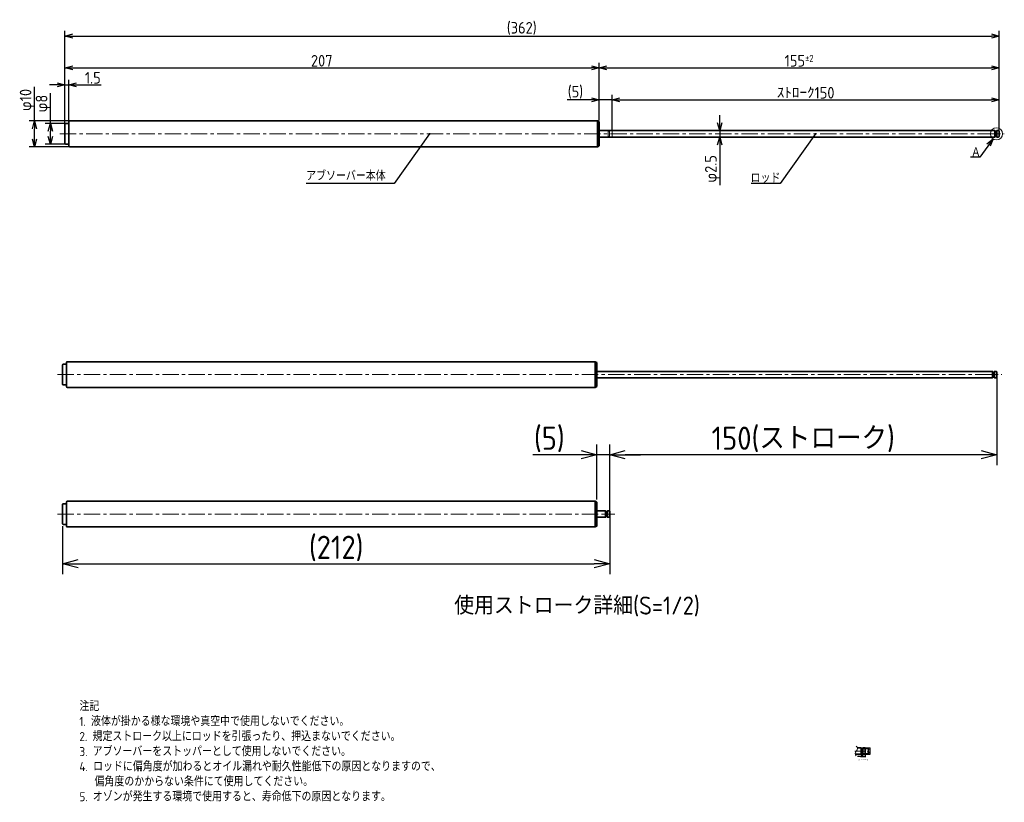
# Model space of a CAD drawing. Header units: millimetres. Extents: x 90 to 471, y 476 to 779.
import ezdxf

# ---------------------------------------------------------------- set-up
doc = ezdxf.new("R2010")
doc.units = ezdxf.units.MM
doc.header["$LTSCALE"] = 0.2
doc.linetypes.add('CENTER', pattern=[50.8, 31.75, -6.35, 6.35, -6.35])
doc.linetypes.add('PHANTOM', pattern=[63.5, 31.75, -6.35, 6.35, -6.35, 6.35, -6.35])
for name, color, linetype, lineweight in [('18-0-CON', 3, 'Continuous', 18), ('18-2-CEN', 1, 'CENTER', 18), ('18-3-PHA', 6, 'PHANTOM', 18), ('35-0-CON', 7, 'Continuous', 35)]:
    doc.layers.add(name, color=color, linetype=linetype, lineweight=lineweight)
doc.styles.add('Dimension', font='isocp.shx', dxfattribs={"bigfont": 'bigfont.shx'})
doc.styles.get("Standard").update_dxf_attribs({"font": 'isocp.shx', "bigfont": 'bigfont.shx'})
doc.dimstyles.new('外形図／部品図', dxfattribs={"dimscale": 0, "dimtxt": 4.5, "dimasz": 3, "dimexe": 2, "dimexo": 0.5, "dimgap": 0.5, "dimtad": 1, "dimdec": 3, "dimdsep": 46, "dimtxsty": 'Dimension', "dimblk": 'OPEN30', "dimcen": 2.5, "dimclrd": 161, "dimclre": 161, "dimclrt": 161, "dimazin": 2, "dimtm": 1e-09, "dimtfac": 0.6, "dimtdec": 3, "dimtmove": 0, "dimatfit": 3, "dimldrblk": 'OPEN30', "dimfxl": 1, "dimarcsym": 0})

# ---------------------------------------------------------------- blocks, each defined once
blk = doc.blocks.new('_Open30')
at = {"color": 0, "linetype": 'ByBlock', "lineweight": -2}
for p, q in [((-1, 0.268), (0, 0)), ((0, 0), (-1, -0.268)), ((0, 0), (-1, 0))]:
    blk.add_line(p, q, dxfattribs=at)
blk = doc.blocks.new('*D18')
at = {"layer": '18-0-CON', "color": 161, "lineweight": -2}
for p, q in [((107.34, 738.85), (107.34, 762.21)), ((110.34, 760.21), (311.34, 760.21)), ((314.34, 739.81), (314.34, 762.21))]:
    blk.add_line(p, q, dxfattribs=at)
at = {"layer": 'Defpoints', "color": 0}
for p in [(314.34, 760.21), (107.34, 738.35), (314.34, 739.31)]:
    blk.add_point(p, dxfattribs=at)
at = {"layer": '18-0-CON', "color": 161, "lineweight": -2, "xscale": 3, "yscale": 3, "zscale": 3, "rotation": 180}
blk.add_blockref('_Open30', (107.34, 760.21), dxfattribs=at)
at = {"layer": '18-0-CON', "color": 161, "lineweight": -2, "xscale": 3, "yscale": 3, "zscale": 3}
blk.add_blockref('_Open30', (314.34, 760.21), dxfattribs=at)
at = {"layer": '18-0-CON', "color": 161, "insert": (206.84, 762.96), "char_height": 4.5, "attachment_point": 5, "style": 'Dimension'}
blk.add_mtext('207', dxfattribs=at)
blk = doc.blocks.new('*D19')
at = {"layer": '18-0-CON', "color": 161, "lineweight": -2}
for p, q in [((95.49, 739.65), (95.49, 752.88)), ((108.64, 739.65), (93.49, 739.65)), ((95.49, 732.65), (95.49, 736.65)), ((108.64, 729.65), (93.49, 729.65))]:
    blk.add_line(p, q, dxfattribs=at)
at = {"layer": 'Defpoints', "color": 0}
for p in [(109.14, 739.65), (95.49, 729.65), (109.14, 729.65)]:
    blk.add_point(p, dxfattribs=at)
at = {"layer": '18-0-CON', "color": 161, "lineweight": -2, "xscale": 3, "yscale": 3, "zscale": 3}
for p, rotation in [((95.49, 739.65), 90), ((95.49, 729.65), 270)]:
    blk.add_blockref('_Open30', p, dxfattribs=dict(at, rotation=rotation))
at = {"layer": '18-0-CON', "color": 161, "insert": (92.74, 747.77), "char_height": 4.5, "attachment_point": 5, "rotation": 90, "style": 'Dimension'}
blk.add_mtext('φ10', dxfattribs=at)
blk = doc.blocks.new('*D20')
at = {"layer": '18-0-CON', "color": 161, "lineweight": -2}
for p, q in [((468.43, 640.35), (468.43, 606.3)), ((318.43, 588.3), (318.43, 614.3)), ((462.43, 610.3), (324.43, 610.3))]:
    blk.add_line(p, q, dxfattribs=at)
at = {"layer": 'Defpoints', "color": 0}
for p in [(468.43, 641.35), (318.43, 610.3), (318.43, 587.3)]:
    blk.add_point(p, dxfattribs=at)
at = {"layer": '18-0-CON', "color": 161, "lineweight": -2, "xscale": 6, "yscale": 6, "zscale": 6, "rotation": 180}
blk.add_blockref('_Open30', (318.43, 610.3), dxfattribs=at)
at = {"layer": '18-0-CON', "color": 161, "lineweight": -2, "xscale": 6, "yscale": 6, "zscale": 6}
blk.add_blockref('_Open30', (468.43, 610.3), dxfattribs=at)
at = {"layer": '18-0-CON', "color": 161, "insert": (393.43, 616.25), "char_height": 9, "attachment_point": 5, "style": 'Dimension'}
blk.add_mtext('150(ストローク)', dxfattribs=at)
blk = doc.blocks.new('*D21')
at = {"layer": '18-0-CON', "color": 161, "lineweight": -2}
for p, q in [((313.43, 592.95), (313.43, 614.3)), ((318.43, 588.3), (318.43, 614.3)), ((307.43, 610.3), (288.63, 610.3)), ((318.43, 610.3), (313.43, 610.3)), ((324.43, 610.3), (330.43, 610.3))]:
    blk.add_line(p, q, dxfattribs=at)
at = {"layer": 'Defpoints', "color": 0}
for p in [(318.43, 610.3), (313.43, 591.95), (318.43, 587.3)]:
    blk.add_point(p, dxfattribs=at)
at = {"layer": '18-0-CON', "color": 161, "lineweight": -2, "xscale": 6, "yscale": 6, "zscale": 6}
blk.add_blockref('_Open30', (313.43, 610.3), dxfattribs=at)
at = {"layer": '18-0-CON', "color": 161, "lineweight": -2, "xscale": 6, "yscale": 6, "zscale": 6, "rotation": 180}
blk.add_blockref('_Open30', (318.43, 610.3), dxfattribs=at)
at = {"layer": '18-0-CON', "color": 161, "insert": (295.03, 616.25), "char_height": 9, "attachment_point": 5, "style": 'Dimension'}
blk.add_mtext('(5)', dxfattribs=at)
blk = doc.blocks.new('*D22')
at = {"layer": '18-0-CON', "color": 161, "lineweight": -2}
for p, q in [((318.43, 586.3), (318.43, 564.02)), ((106.43, 582.6), (106.43, 564.02)), ((112.43, 568.02), (312.43, 568.02))]:
    blk.add_line(p, q, dxfattribs=at)
at = {"layer": 'Defpoints', "color": 0}
for p in [(318.43, 587.3), (106.43, 583.6), (318.43, 568.02)]:
    blk.add_point(p, dxfattribs=at)
at = {"layer": '18-0-CON', "color": 161, "lineweight": -2, "xscale": 6, "yscale": 6, "zscale": 6, "rotation": 180}
blk.add_blockref('_Open30', (106.43, 568.02), dxfattribs=at)
at = {"layer": '18-0-CON', "color": 161, "lineweight": -2, "xscale": 6, "yscale": 6, "zscale": 6}
blk.add_blockref('_Open30', (318.43, 568.02), dxfattribs=at)
at = {"layer": '18-0-CON', "color": 161, "insert": (212.43, 573.97), "char_height": 9, "attachment_point": 5, "style": 'Dimension'}
blk.add_mtext('(212)', dxfattribs=at)
blk = doc.blocks.new('*D23')
at = {"layer": '18-0-CON', "color": 161, "lineweight": -2}
for p, q in [((361.05, 738.9), (361.05, 741.9)), ((382.54, 735.9), (359.05, 735.9)), ((382.54, 733.4), (359.05, 733.4)), ((361.05, 735.9), (361.05, 733.4)), ((361.05, 730.4), (361.05, 714.74))]:
    blk.add_line(p, q, dxfattribs=at)
at = {"layer": 'Defpoints', "color": 0}
for p in [(361.05, 733.4), (383.04, 735.9), (383.04, 733.4)]:
    blk.add_point(p, dxfattribs=at)
at = {"layer": '18-0-CON', "color": 161, "lineweight": -2, "xscale": 3, "yscale": 3, "zscale": 3}
for p, rotation in [((361.05, 735.9), 270), ((361.05, 733.4), 90)]:
    blk.add_blockref('_Open30', p, dxfattribs=dict(at, rotation=rotation))
at = {"layer": '18-0-CON', "color": 161, "insert": (358.3, 721.07), "char_height": 4.5, "attachment_point": 5, "rotation": 90, "style": 'Dimension'}
blk.add_mtext('φ2.5', dxfattribs=at)
blk = doc.blocks.new('*D24')
at = {"layer": '18-0-CON', "color": 161, "lineweight": -2}
for p, q in [((107.34, 738.85), (107.34, 774.56)), ((110.34, 772.56), (466.34, 772.56)), ((469.34, 735.15), (469.34, 774.56))]:
    blk.add_line(p, q, dxfattribs=at)
at = {"layer": 'Defpoints', "color": 0}
for p in [(469.34, 772.56), (107.34, 738.35), (469.34, 734.65)]:
    blk.add_point(p, dxfattribs=at)
at = {"layer": '18-0-CON', "color": 161, "lineweight": -2, "xscale": 3, "yscale": 3, "zscale": 3, "rotation": 180}
blk.add_blockref('_Open30', (107.34, 772.56), dxfattribs=at)
at = {"layer": '18-0-CON', "color": 161, "lineweight": -2, "xscale": 3, "yscale": 3, "zscale": 3}
blk.add_blockref('_Open30', (469.34, 772.56), dxfattribs=at)
at = {"layer": '18-0-CON', "color": 161, "insert": (284.34, 775.53), "char_height": 4.5, "attachment_point": 5, "style": 'Dimension'}
blk.add_mtext('(362)', dxfattribs=at)
blk = doc.blocks.new('*D25')
at = {"layer": '18-0-CON', "color": 161, "lineweight": -2}
for p, q in [((314.34, 739.81), (314.34, 762.21)), ((317.34, 760.21), (466.34, 760.21)), ((469.34, 735.15), (469.34, 762.21))]:
    blk.add_line(p, q, dxfattribs=at)
at = {"layer": 'Defpoints', "color": 0}
for p in [(469.34, 760.21), (314.34, 739.31), (469.34, 734.65)]:
    blk.add_point(p, dxfattribs=at)
at = {"layer": '18-0-CON', "color": 161, "lineweight": -2, "xscale": 3, "yscale": 3, "zscale": 3, "rotation": 180}
blk.add_blockref('_Open30', (314.34, 760.21), dxfattribs=at)
at = {"layer": '18-0-CON', "color": 161, "lineweight": -2, "xscale": 3, "yscale": 3, "zscale": 3}
blk.add_blockref('_Open30', (469.34, 760.21), dxfattribs=at)
at = {"layer": '18-0-CON', "color": 161, "insert": (391.84, 762.96), "char_height": 4.5, "attachment_point": 5, "style": 'Dimension'}
blk.add_mtext('\\A2;155{\\H2.700000;±2}', dxfattribs=at)
blk = doc.blocks.new('*D26')
at = {"layer": '18-0-CON', "color": 161, "lineweight": -2}
for p, q in [((107.34, 738.85), (107.34, 755.62)), ((108.84, 739.85), (108.84, 755.62)), ((104.34, 753.62), (101.34, 753.62)), ((107.34, 753.62), (108.84, 753.62)), ((111.84, 753.62), (121.42, 753.62))]:
    blk.add_line(p, q, dxfattribs=at)
at = {"layer": 'Defpoints', "color": 0}
for p in [(108.84, 753.62), (107.34, 738.35), (108.84, 739.35)]:
    blk.add_point(p, dxfattribs=at)
at = {"layer": '18-0-CON', "color": 161, "lineweight": -2, "xscale": 3, "yscale": 3, "zscale": 3}
blk.add_blockref('_Open30', (107.34, 753.62), dxfattribs=at)
at = {"layer": '18-0-CON', "color": 161, "lineweight": -2, "xscale": 3, "yscale": 3, "zscale": 3, "rotation": 180}
blk.add_blockref('_Open30', (108.84, 753.62), dxfattribs=at)
at = {"layer": '18-0-CON', "color": 161, "insert": (118.13, 756.37), "char_height": 4.5, "attachment_point": 5, "style": 'Dimension'}
blk.add_mtext('1.5', dxfattribs=at)
blk = doc.blocks.new('*D27')
at = {"layer": '18-0-CON', "color": 161, "lineweight": -2}
for p, q in [((101.68, 738.65), (101.68, 750.37)), ((107.14, 738.65), (99.68, 738.65)), ((101.68, 733.65), (101.68, 735.65)), ((107.14, 730.65), (99.68, 730.65))]:
    blk.add_line(p, q, dxfattribs=at)
at = {"layer": 'Defpoints', "color": 0}
for p in [(107.64, 738.65), (101.68, 730.65), (107.64, 730.65)]:
    blk.add_point(p, dxfattribs=at)
at = {"layer": '18-0-CON', "color": 161, "lineweight": -2, "xscale": 3, "yscale": 3, "zscale": 3}
for p, rotation in [((101.68, 738.65), 90), ((101.68, 730.65), 270)]:
    blk.add_blockref('_Open30', p, dxfattribs=dict(at, rotation=rotation))
at = {"layer": '18-0-CON', "color": 161, "insert": (98.93, 746.38), "char_height": 4.5, "attachment_point": 5, "rotation": 90, "style": 'Dimension'}
blk.add_mtext('φ8', dxfattribs=at)
blk = doc.blocks.new('*D32')
at = {"layer": '18-0-CON', "color": 161, "lineweight": -2}
for p, q in [((415.66, 493.33), (414.5, 493.33)), ((415.96, 494.26), (415.96, 493.13)), ((416.46, 493.33), (415.96, 493.33)), ((416.46, 494.26), (416.46, 493.13)), ((416.76, 493.33), (417.06, 493.33))]:
    blk.add_line(p, q, dxfattribs=at)
at = {"layer": 'Defpoints', "color": 0}
for p in [(415.96, 494.31), (416.46, 494.31), (416.46, 493.33)]:
    blk.add_point(p, dxfattribs=at)
at = {"layer": '18-0-CON', "color": 161, "lineweight": -2, "xscale": 0.3, "yscale": 0.3, "zscale": 0.3}
blk.add_blockref('_Open30', (415.96, 493.33), dxfattribs=at)
at = {"layer": '18-0-CON', "color": 161, "lineweight": -2, "xscale": 0.3, "yscale": 0.3, "zscale": 0.3, "rotation": 180}
blk.add_blockref('_Open30', (416.46, 493.33), dxfattribs=at)
at = {"layer": '18-0-CON', "color": 161, "insert": (414.88, 493.61), "char_height": 0.45, "attachment_point": 5, "style": 'Dimension'}
blk.add_mtext('0.5', dxfattribs=at)
blk = doc.blocks.new('*D33')
at = {"layer": '18-0-CON', "color": 161, "lineweight": -2}
for p, q in [((416.46, 494.26), (416.46, 493.13)), ((416.76, 493.33), (417.16, 493.33)), ((417.46, 494.36), (417.46, 493.13))]:
    blk.add_line(p, q, dxfattribs=at)
at = {"layer": 'Defpoints', "color": 0}
for p in [(416.46, 494.31), (417.46, 494.41), (417.46, 493.33)]:
    blk.add_point(p, dxfattribs=at)
at = {"layer": '18-0-CON', "color": 161, "lineweight": -2, "xscale": 0.3, "yscale": 0.3, "zscale": 0.3, "rotation": 180}
blk.add_blockref('_Open30', (416.46, 493.33), dxfattribs=at)
at = {"layer": '18-0-CON', "color": 161, "lineweight": -2, "xscale": 0.3, "yscale": 0.3, "zscale": 0.3}
blk.add_blockref('_Open30', (417.46, 493.33), dxfattribs=at)
at = {"layer": '18-0-CON', "color": 161, "insert": (416.96, 493.61), "char_height": 0.45, "attachment_point": 5, "style": 'Dimension'}
blk.add_mtext('1', dxfattribs=at)
blk = doc.blocks.new('*D34')
at = {"layer": '18-0-CON', "color": 161, "lineweight": -2}
for p, q in [((416.51, 496.46), (418.79, 496.46)), ((418.59, 496.16), (418.59, 494.76)), ((416.51, 494.46), (418.79, 494.46))]:
    blk.add_line(p, q, dxfattribs=at)
at = {"layer": 'Defpoints', "color": 0}
for p in [(416.46, 496.46), (416.46, 494.46), (418.59, 494.46)]:
    blk.add_point(p, dxfattribs=at)
at = {"layer": '18-0-CON', "color": 161, "lineweight": -2, "xscale": 0.3, "yscale": 0.3, "zscale": 0.3}
for p, rotation in [((418.59, 496.46), 90), ((418.59, 494.46), 270)]:
    blk.add_blockref('_Open30', p, dxfattribs=dict(at, rotation=rotation))
at = {"layer": '18-0-CON', "color": 161, "insert": (418.31, 495.46), "char_height": 0.45, "attachment_point": 5, "rotation": 90, "style": 'Dimension'}
blk.add_mtext('φ2', dxfattribs=at)
blk = doc.blocks.new('*D35')
at = {"layer": '18-0-CON', "color": 161, "lineweight": -2}
for p, q in [((417.31, 496.71), (419.42, 496.71)), ((419.22, 496.41), (419.22, 494.51)), ((417.31, 494.21), (419.42, 494.21))]:
    blk.add_line(p, q, dxfattribs=at)
at = {"layer": 'Defpoints', "color": 0}
for p in [(417.26, 496.71), (417.26, 494.21), (419.22, 494.21)]:
    blk.add_point(p, dxfattribs=at)
at = {"layer": '18-0-CON', "color": 161, "lineweight": -2, "xscale": 0.3, "yscale": 0.3, "zscale": 0.3}
for p, rotation in [((419.22, 496.71), 90), ((419.22, 494.21), 270)]:
    blk.add_blockref('_Open30', p, dxfattribs=dict(at, rotation=rotation))
at = {"layer": '18-0-CON', "color": 161, "insert": (418.94, 495.46), "char_height": 0.45, "attachment_point": 5, "rotation": 90, "style": 'Dimension'}
blk.add_mtext('φ2.5', dxfattribs=at)
blk = doc.blocks.new('*D37')
at = {"layer": '18-0-CON', "color": 161, "lineweight": -2}
for p, q in [((314.36, 739.81), (314.36, 749.81)), ((319.36, 736.36), (319.36, 749.81)), ((311.36, 747.81), (301.96, 747.81)), ((319.36, 747.81), (314.36, 747.81)), ((322.36, 747.81), (325.36, 747.81))]:
    blk.add_line(p, q, dxfattribs=at)
at = {"layer": 'Defpoints', "color": 0}
for p in [(319.36, 747.81), (314.36, 739.31), (319.36, 735.86)]:
    blk.add_point(p, dxfattribs=at)
at = {"layer": '18-0-CON', "color": 161, "lineweight": -2, "xscale": 3, "yscale": 3, "zscale": 3}
blk.add_blockref('_Open30', (314.36, 747.81), dxfattribs=at)
at = {"layer": '18-0-CON', "color": 161, "lineweight": -2, "xscale": 3, "yscale": 3, "zscale": 3, "rotation": 180}
blk.add_blockref('_Open30', (319.36, 747.81), dxfattribs=at)
at = {"layer": '18-0-CON', "color": 161, "insert": (305.16, 750.78), "char_height": 4.5, "attachment_point": 5, "style": 'Dimension'}
blk.add_mtext('(5)', dxfattribs=at)
blk = doc.blocks.new('*D38')
at = {"layer": '18-0-CON', "color": 161, "lineweight": -2}
for p, q in [((319.36, 736.36), (319.36, 749.81)), ((469.36, 735.31), (469.36, 749.81)), ((322.36, 747.81), (466.36, 747.81))]:
    blk.add_line(p, q, dxfattribs=at)
at = {"layer": 'Defpoints', "color": 0}
for p in [(469.36, 747.81), (319.36, 735.86), (469.36, 734.81)]:
    blk.add_point(p, dxfattribs=at)
at = {"layer": '18-0-CON', "color": 161, "lineweight": -2, "xscale": 3, "yscale": 3, "zscale": 3, "rotation": 180}
blk.add_blockref('_Open30', (319.36, 747.81), dxfattribs=at)
at = {"layer": '18-0-CON', "color": 161, "lineweight": -2, "xscale": 3, "yscale": 3, "zscale": 3}
blk.add_blockref('_Open30', (469.36, 747.81), dxfattribs=at)
at = {"layer": '18-0-CON', "color": 161, "insert": (394.36, 750.56), "char_height": 4.5, "attachment_point": 5, "style": 'Dimension'}
blk.add_mtext('ｽﾄﾛｰｸ150', dxfattribs=at)

msp = doc.modelspace()

# ---------------------------------------------------------------- linework, layer by layer
at = {"layer": '18-0-CON'}
msp.add_circle((468.3363627, 734.6539364), 2.3248624, dxfattribs=at)
for centre, start, end in [((413.0680484, 496.4135252), 314.437310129, 45.525340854), ((414.9316869, 494.5129175), 134.437310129, 225.525340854)]:
    msp.add_arc(centre, 1.3309262, start, end, dxfattribs=at)
at = {"layer": '18-2-CEN'}
for p, q in [((105.3363627, 734.6537939), (471.3363627, 734.6540421)), ((105.3363627, 734.6537939), (471.3555514, 734.6540421)), ((104.4257905, 641.3523103), (470.4449792, 641.3525585)), ((104.4257905, 587.2973681), (320.4449792, 587.2975126)), ((413.4349208, 495.4632211), (417.6597833, 495.4632228))]:
    msp.add_line(p, q, dxfattribs=at)
at = {"layer": '18-3-PHA'}
for p, q in [((317.7555047, 735.9040069), (317.8555055, 735.8040069)), ((317.8555244, 733.5040069), (317.7555252, 733.4040069)), ((317.8554763, 735.6789728), (318.3554763, 735.6789902)), ((317.8555244, 733.5040069), (317.8555055, 735.8040069)), ((317.8555234, 733.6289721), (318.3555234, 733.6289777)), ((318.4554947, 735.9040027), (318.3554959, 735.8040015)), ((318.3554959, 735.8040015), (318.355524, 733.5040015)), ((318.355524, 733.5040015), (318.4555252, 733.4040027)), ((318.4554947, 735.9040027), (319.1554947, 735.9040111)), ((318.4555252, 733.4040027), (319.1555234, 733.4040111)), ((319.3554971, 735.7040134), (319.355521, 733.6040134))]:
    msp.add_line(p, q, dxfattribs=at)
for centre, start, end in [((319.1554971, 735.7040111), 0.000651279, 90.000689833), ((319.155521, 733.6040111), 270.000689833, 0.000651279)]:
    msp.add_arc(centre, 0.2, start, end, dxfattribs=at)
at = {"layer": '35-0-CON'}
for p, q in [((107.3363627, 738.3537939), (107.3363627, 730.9537939)), ((107.6363627, 738.6537939), (108.5363627, 738.6537939)), ((108.8363627, 729.9537939), (108.8363627, 739.3537939)), ((109.1363627, 739.6537939), (313.7555514, 739.6537939)), ((313.7555514, 729.6537939), (313.7555514, 739.6537939)), ((313.7555514, 739.6537939), (314.3554948, 739.3074164)), ((314.3554948, 739.3074164), (314.3555619, 730.0002102)), ((314.3555025, 735.9045229), (467.7358771, 735.9045229)), ((314.3555542, 733.4045229), (467.7368483, 733.4045229)), ((467.8363627, 735.8040373), (467.7358771, 735.9045229)), ((467.7358771, 735.9045229), (467.7358771, 733.4045229)), ((467.8363627, 733.5040373), (467.7368483, 733.4045229)), ((467.8363627, 735.8040373), (467.8363627, 733.5040373)), ((467.8363627, 735.6540358), (468.3363627, 735.6540358)), ((467.8363627, 733.6540358), (468.3363627, 733.6540358)), ((468.4363627, 735.9045229), (468.3363627, 735.8045229)), ((468.3363627, 735.8045229), (468.3363627, 733.5045229)), ((468.3363627, 733.5045229), (468.4363627, 733.4045229)), ((468.4363627, 735.9045229), (469.1363627, 735.9045229)), ((468.4363627, 735.9045229), (468.4363627, 733.4045229)), ((468.4363627, 733.4045229), (469.1363627, 733.4045229)), ((469.3363627, 735.7045229), (469.3363627, 733.6045229)), ((107.6363627, 730.6537939), (108.5363627, 730.6537939)), ((109.1363627, 729.6537939), (313.7555514, 729.6537939)), ((313.7555514, 729.6537939), (314.3555619, 730.0002102)), ((106.4257905, 645.0523103), (106.4257905, 637.6523103)), ((106.7257905, 645.3523103), (107.6257905, 645.3523103)), ((107.9257905, 636.6523103), (107.9257905, 646.0523103)), ((108.2257905, 646.3523103), (312.8449792, 646.3523103)), ((312.8449792, 636.3523103), (312.8449792, 646.3523103)), ((312.8449792, 646.3523103), (313.4449226, 646.0059328)), ((313.4449226, 646.0059328), (313.4449897, 636.6987265)), ((313.4449303, 642.6030393), (466.8253049, 642.6030393)), ((466.9257905, 642.5025537), (466.8253049, 642.6030393)), ((466.8253049, 642.6030393), (466.8253049, 640.1030393)), ((466.9257905, 642.5025537), (466.9257905, 640.2025537)), ((466.9257905, 642.3525522), (467.4257905, 642.3525522)), ((467.5257905, 642.6030393), (467.4257905, 642.5030393)), ((467.4257905, 642.5030393), (467.4257905, 640.2030393)), ((467.5257905, 642.6030393), (468.2257905, 642.6030393)), ((467.5257905, 642.6030393), (467.5257905, 640.1030393)), ((468.4257905, 642.4030393), (468.4257905, 640.3030393)), ((106.7257905, 637.3523103), (107.6257905, 637.3523103)), ((313.444982, 640.1030393), (466.8262761, 640.1030393)), ((466.9257905, 640.2025537), (466.8262761, 640.1030393)), ((466.9257905, 640.3525522), (467.4257905, 640.3525522)), ((467.4257905, 640.2030393), (467.5257905, 640.1030393)), ((467.5257905, 640.1030393), (468.2257905, 640.1030393)), ((108.2257905, 636.3523103), (312.8449792, 636.3523103)), ((312.8449792, 636.3523103), (313.4449897, 636.6987265)), ((107.9257905, 582.5973681), (107.9257905, 591.9973681)), ((108.2257905, 592.2973681), (312.8259792, 592.2973681)), ((312.8259792, 582.2973681), (312.8259792, 592.2973681)), ((312.8259792, 592.2973681), (313.4259772, 591.9509591)), ((313.4259772, 591.9509591), (313.4259897, 582.6437843)), ((106.4257905, 590.9973681), (106.4257905, 583.5973681)), ((106.7257905, 591.2973681), (107.6257905, 591.2973681)), ((313.4259818, 588.5480971), (316.8444936, 588.5480971)), ((316.9449792, 588.4471259), (316.8444936, 588.5476115)), ((316.8444936, 588.5476115), (316.8444936, 586.0476115)), ((316.9449792, 588.4471259), (316.9449792, 586.1471259)), ((316.9449792, 588.2971244), (317.4449792, 588.2971244)), ((317.5449792, 588.5476115), (317.4449792, 588.4476115)), ((317.4449792, 588.4476115), (317.4449792, 586.1476115)), ((317.5449792, 588.5476115), (318.2257905, 588.5476115)), ((317.5449792, 588.5476115), (317.5449792, 586.0476115)), ((318.4257905, 588.3476115), (318.4257905, 586.2476115)), ((313.4259851, 586.0480971), (316.8454648, 586.0480971)), ((316.9449792, 586.1471259), (316.8454648, 586.0476115)), ((316.9449792, 586.2971244), (317.4449792, 586.2971244)), ((317.4449792, 586.1476115), (317.5449792, 586.0476115)), ((317.5449792, 586.0476115), (318.2257905, 586.0476115)), ((106.7257905, 583.2973681), (107.6257905, 583.2973681)), ((108.2257905, 582.2973681), (312.8259792, 582.2973681)), ((312.8259792, 582.2973681), (313.4259897, 582.6437843)), ((414.364814, 496.71371), (415.8592977, 496.71371)), ((415.9597833, 496.6132244), (415.8592977, 496.71371)), ((415.8592977, 496.71371), (415.8602688, 494.21371)), ((415.9597833, 496.6132244), (415.9597833, 494.3132244)), ((415.9597833, 496.4632229), (416.4597833, 496.4632229)), ((416.5597833, 496.71371), (416.4597833, 496.61371)), ((416.4597833, 496.61371), (416.4597833, 494.31371)), ((416.5597833, 496.71371), (417.2597833, 496.71371)), ((416.5597833, 496.71371), (416.5597833, 494.21371)), ((417.4597833, 496.51371), (417.4597833, 494.41371)), ((413.6349216, 494.21371), (415.8602688, 494.21371)), ((415.9597833, 494.3132244), (415.8602688, 494.21371)), ((415.9597833, 494.4632229), (416.4597833, 494.4632229)), ((416.4597833, 494.31371), (416.5597833, 494.21371)), ((416.5597833, 494.21371), (417.2597833, 494.21371))]:
    msp.add_line(p, q, dxfattribs=at)
for centre, radius, start, end in [((107.6363627, 738.3537939), 0.3, 90, 180), ((108.5363627, 738.9537939), 0.3, 270, 0), ((109.1363627, 739.3537939), 0.3, 90, 180), ((469.1363627, 735.7045229), 0.2, 0, 90), ((469.1363627, 733.6045229), 0.2, 270, 0), ((107.6363627, 730.9537939), 0.3, 180, 270), ((108.5363627, 730.3537939), 0.3, 0, 90), ((109.1363627, 729.9537939), 0.3, 180, 270), ((106.7257905, 645.0523103), 0.3, 90, 180), ((107.6257905, 645.6523103), 0.3, 270, 0), ((108.2257905, 646.0523103), 0.3, 90, 180), ((468.2257905, 642.4030393), 0.2, 0, 90), ((106.7257905, 637.6523103), 0.3, 180, 270), ((107.6257905, 637.0523103), 0.3, 0, 90), ((468.2257905, 640.3030393), 0.2, 270, 0), ((108.2257905, 636.6523103), 0.3, 180, 270), ((107.6257905, 591.5973681), 0.3, 270, 0), ((108.2257905, 591.9973681), 0.3, 90, 180), ((106.7257905, 590.9973681), 0.3, 90, 180), ((318.2257905, 588.3476115), 0.2, 0, 90), ((318.2257905, 586.2476115), 0.2, 270, 0), ((106.7257905, 583.5973681), 0.3, 180, 270), ((107.6257905, 582.9973681), 0.3, 0, 90), ((108.2257905, 582.5973681), 0.3, 180, 270), ((417.2597833, 496.51371), 0.2, 0, 90), ((417.2597833, 494.41371), 0.2, 270, 0)]:
    msp.add_arc(centre, radius, start, end, dxfattribs=at)

# ---------------------------------------------------------------- texts
at = {"layer": '18-0-CON', "attachment_point": 1}
for s, insert, char_height, width in [('Ａ', (458.4326317, 729.1024008), 3.5, 5.227689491), ('アブソーバー本体', (200.8092791, 720.0384387), 3.5, 45.267510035), ('ロッド', (373.0407895, 719.1736915), 3.5, 15.713784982), ('使用ストローク詳細(S=1/2)', (258.1754554, 555.3437994), 7, 127.060236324), ('注記\\P1. 液体が掛かる様な環境や真空中で使用しないでください。\\P2. 規定ストローク以上にロッドを引張ったり、押込まないでください。\\P3. アブソーバーをストッパーとして使用しないでください。\\P4. ロッドに偏角度が加わるとオイル漏れや耐久性能低下の原因となりますので、\\P\u3000 偏角度のかからない条件にて使用してください。\\P5. オゾンが発生する環境で使用すると、寿命低下の原因となります。', (112.9313248, 514.5018369), 3.5, 221.654226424), ('A部詳細(S=10/1)', (414.7990066, 492.2086151), 0.35, 8.14382478)]:
    msp.add_mtext(s, dxfattribs=dict(at, insert=insert, char_height=char_height, width=width))

# ---------------------------------------------------------------- dimensions: what is measured, and where the dimension line sits
at = {"layer": '18-0-CON'}
for base, p1, p2, override, picture, middle in [((469.3363627, 772.5563686), (107.3363627, 738.3537939), (469.3363627, 734.6542822), {"dimscale": 1, "dimdec": 6, "dimpost": '(<>)'}, '*D24', (284.3363914, 772.5563686)), ((314.3363627, 760.2124651), (107.3363627, 738.3537939), (314.3363627, 739.3073903), {"dimscale": 1, "dimdec": 6}, '*D18', (206.8363914, 760.2124651)), ((319.3554593, 747.8074164), (314.3554948, 739.3074164), (319.3554593, 735.8574565), {"dimscale": 1, "dimpost": '(<>)', "dimtix": 1}, '*D37', (305.1572665, 747.8074164)), ((318.4257905, 610.3011248), (313.4259772, 591.9509591), (318.4257905, 587.2973681), {"dimscale": 2, "dimdec": 1, "dimpost": '(<>)'}, '*D21', (295.0295205, 610.3011248)), ((416.4597833, 493.3337549), (415.9597833, 494.3132244), (416.4597833, 494.31371), {"dimscale": 0.1}, '*D32', (414.8750065, 493.3337549))]:
    dim = msp.add_linear_dim(base=base, p1=p1, p2=p2, dimstyle='外形図／部品図', override=override, dxfattribs=at)
    dim.commit()
    dim.dimension.update_dxf_attribs({"geometry": picture, "text_midpoint": middle, "dimtype": 160})
for base, p1, p2, override, picture, middle in [((469.3363627, 760.2124651), (314.3363627, 739.3073903), (469.3363627, 734.6545229), {"dimscale": 1, "dimgap": 0.5, "dimdec": 6, "dimpost": '<>', "dimtol": 1, "dimlim": 0, "dimtp": 2, "dimtm": 2, "dimtolj": 2}, '*D25', (391.8363627, 762.9624651)), ((108.8363627, 753.6190032), (107.3363627, 738.3537939), (108.8363627, 739.3537939), {"dimscale": 1}, '*D26', (118.1295607, 756.3690032)), ((469.3554618, 747.8074164), (319.3554593, 735.8574565), (469.3554618, 734.8074565), {"dimscale": 1, "dimpost": 'ｽﾄﾛｰｸ<>'}, '*D38', (394.3554606, 750.5574164)), ((318.4257905, 610.3011248), (468.4257905, 641.3525537), (318.4257905, 587.2973681), {"dimscale": 2, "dimdec": 5, "dimpost": '(ストローク)'}, '*D20', (393.4257905, 616.2511248)), ((318.4257905, 568.0240767), (106.4257905, 583.5973681), (318.4257905, 587.2973681), {"dimscale": 2, "dimpost": '(<>)'}, '*D22', (212.4257905, 573.9740767)), ((417.4597833, 493.3337549), (416.4597833, 494.31371), (417.4597833, 494.41371), {"dimscale": 0.1}, '*D33', (416.9597833, 493.6087549))]:
    dim = msp.add_linear_dim(base=base, p1=p1, p2=p2, dimstyle='外形図／部品図', override=override, dxfattribs=at)
    dim.commit()
    dim.dimension.update_dxf_attribs({"geometry": picture, "text_midpoint": middle})
for base, p1, p2, override, picture, middle in [((95.4899799, 729.6537939), (109.1363627, 739.6537939), (109.1363627, 729.6537939), {"dimscale": 1, "dimgap": 0.5, "dimpost": 'φ<>', "dimtol": 0, "dimlim": 0, "dimtm": 0.3}, '*D19', (95.4899799, 747.7680656)), ((101.677033, 730.6537939), (107.6363627, 738.6537939), (107.6363627, 730.6537939), {"dimscale": 1, "dimpost": 'φ<>'}, '*D27', (101.677033, 746.3791108)), ((361.0522852, 733.4045229), (383.0361772, 735.9045229), (383.0366628, 733.4045229), {"dimscale": 1, "dimdec": 6, "dimpost": 'φ<>'}, '*D23', (361.0522852, 721.0738248)), ((418.5867709, 494.4632229), (416.4597833, 496.4632229), (416.4597833, 494.4632229), {"dimscale": 0.1, "dimpost": 'φ<>'}, '*D34', (418.5867709, 495.4632229)), ((419.21688, 494.21371), (417.2597833, 496.71371), (417.2597833, 494.21371), {"dimscale": 0.1, "dimpost": 'φ<>'}, '*D35', (419.21688, 495.46371))]:
    dim = msp.add_linear_dim(base=base, p1=p1, p2=p2, angle=90, dimstyle='外形図／部品図', override=override, dxfattribs=at)
    dim.commit()
    dim.dimension.update_dxf_attribs({"geometry": picture, "text_midpoint": middle, "dimtype": 160})

# ---------------------------------------------------------------- leaders
for points, override in [([(248.6584376, 734.6545229), (234.9544165, 715.3894763), (200.8235933, 715.3894763)], {"dimscale": 1, "dimldrblk": 'DotSmall'}), ([(398.1572547, 734.6539936), (384.4536102, 715.3894763), (373.2293822, 715.3894763)], {"dimscale": 1, "dimldrblk": 'DotSmall'}), ([(466.9887601, 732.7594833), (461.9082288, 725.6172968), (458.3150241, 725.6172968)], {"dimscale": 1})]:
    msp.add_leader(points, dimstyle='外形図／部品図', override=override, dxfattribs=at)

doc.saveas('drawing.dxf')
